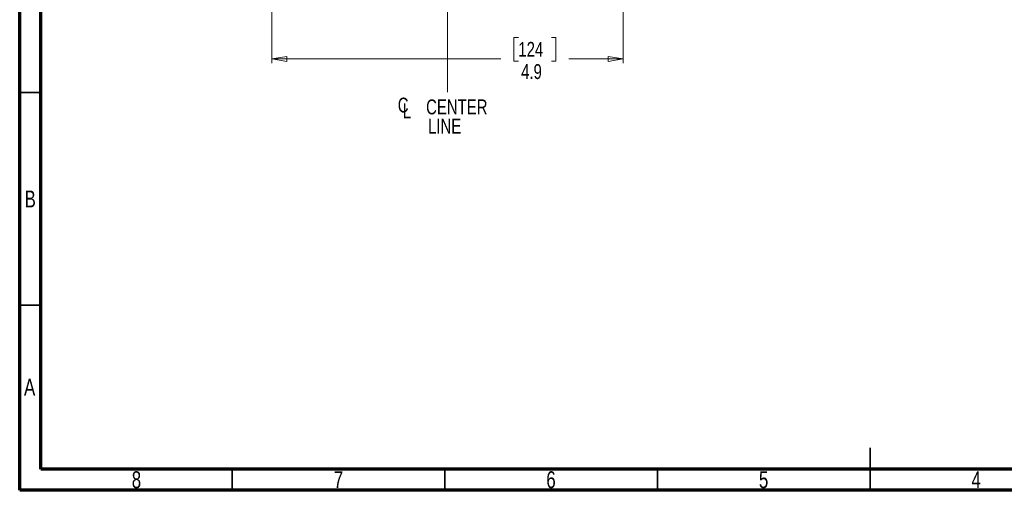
# Model space of a CAD drawing. Header units: inches. Extents: x 0.6 to 16.3, y 0.2 to 11.5.
# Tile 1 of 12: x 0.6 to 9.7, y 0.2 to 4.6. Entities that reach past the tile are written whole.
import ezdxf

# ---------------------------------------------------------------- set-up
doc = ezdxf.new("R2010")
doc.units = ezdxf.units.IN
doc.header["$MEASUREMENT"] = 0
doc.linetypes.add('CENTERX2', pattern=[0.8, 0.5, -0.1, 0.1, -0.1])
doc.styles.add('SLDTEXTSTYLE0', font='TXT', dxfattribs={"width": 0.75})
doc.dimstyles.new('SLDDIMSTYLE1', dxfattribs={"dimtxt": 0.137795, "dimasz": 0.14, "dimexe": 0, "dimexo": 0.0625, "dimgap": 0.034449, "dimtad": 0, "dimdec": 1, "dimlfac": 1.5, "dimrnd": 1e-09, "dimzin": 12, "dimdsep": 46, "dimtxsty": 'SLDTEXTSTYLE0', "dimblk1": 'CLOSED', "dimblk2": 'CLOSED', "dimsah": 1, "dimcen": 0.09, "dimadec": 0, "dimazin": 3, "dimtfac": 1, "dimtdec": 1, "dimtofl": 0, "dimtmove": 0, "dimatfit": 3, "dimldrblk": 'CLOSED', "dimfxl": 0, "dimfrac": 2, "dimtolj": 1, "dimtzin": 12, "dimarcsym": 0})

# ---------------------------------------------------------------- blocks, each defined once
blk = doc.blocks.new('_Closed')
at = {"color": 0, "linetype": 'ByBlock', "lineweight": -2}
for p, q in [((-1, 0.166667), (0, 0)), ((-1, 0.166667), (-1, -0.166667)), ((0, 0), (-1, -0.166667)), ((0, 0), (-1, 0))]:
    blk.add_line(p, q, dxfattribs=at)
blk = doc.blocks.new('_D_11')
at = {"color": 7, "linetype": 'Continuous', "lineweight": 0}
for p, q in [((2.9252, 4.6268), (2.9252, 4.1511)), ((6.1785, 4.6268), (6.1785, 4.1511)), ((5.2079, 4.3889), (5.1659, 4.3889)), ((5.1659, 4.3889), (5.1659, 4.1702)), ((5.5134, 4.3889), (5.5554, 4.3889)), ((5.5554, 4.3889), (5.5554, 4.1702)), ((2.9252, 4.1905), (5.0451, 4.1905)), ((5.1659, 4.1702), (5.2079, 4.1702)), ((5.5554, 4.1702), (5.5134, 4.1702)), ((6.1785, 4.1905), (5.6762, 4.1905))]:
    blk.add_line(p, q, dxfattribs=at)
at = {"color": 7, "linetype": 'Continuous', "lineweight": 18, "xscale": 0.14, "yscale": 0.14, "rotation": 180.0000000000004}
blk.add_blockref('_Closed', (2.9252, 4.1905, 0.2464), dxfattribs=at)
at = {"color": 7, "linetype": 'Continuous', "lineweight": 18, "xscale": 0.14, "yscale": 0.14}
blk.add_blockref('_Closed', (6.1785, 4.1905, 0.2464), dxfattribs=at)
at = {"color": 7, "linetype": 'Continuous', "lineweight": 18, "char_height": 0.1378, "attachment_point": 1, "style": 'SLDTEXTSTYLE0'}
for s, insert in [('124', (5.2079, 4.3478)), ('4.9', (5.2334, 4.1417))]:
    blk.add_mtext(s, dxfattribs=dict(at, insert=insert))
blk = doc.blocks.new('SW_SYMBOL_MOD_CL')
at = {"color": 0, "linetype": 'Continuous', "lineweight": 0, "char_height": 30.8, "attachment_point": 5, "style": 'SLDTEXTSTYLE0'}
for s, insert in [('C', (15.7, 23.6)), ('L', (23.6, 11.8))]:
    blk.add_mtext(s, dxfattribs=dict(at, insert=insert))
blk = doc.blocks.new('SW_NOTE_0_1')
at = {"color": 0, "linetype": 'Continuous', "lineweight": 0, "xscale": 0.004470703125, "yscale": 0.004470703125, "zscale": 0.004470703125}
blk.add_blockref('SW_SYMBOL_MOD_CL', (0, 0.0191), dxfattribs=at)
at = {"color": 0, "linetype": 'Continuous', "lineweight": 0, "char_height": 0.1378, "attachment_point": 2, "style": 'SLDTEXTSTYLE0'}
for s, insert in [('CENTER', (0.5667, 0.1776)), ('LINE', (0.4541, -0.0005))]:
    blk.add_mtext(s, dxfattribs=dict(at, insert=insert))

msp = doc.modelspace()

# ---------------------------------------------------------------- linework, layer by layer
at = {"color": 7, "linetype": 'Continuous', "lineweight": 70}
for p, q in [((0.5906, 0.1969), (0.5906, 11.4961)), ((0.7874, 0.3937), (0.7874, 11.2992)), ((16.1417, 0.3937), (0.7874, 0.3937)), ((16.3386, 0.1969), (0.5906, 0.1969))]:
    msp.add_line(p, q, dxfattribs=at)
at = {"color": 7, "linetype": 'CENTERX2', "lineweight": 18}
for p, q in [((4.5519, 3.8835), (4.5519, 10.4231)), ((4.5519, 5.4877), (4.5519, 3.8835))]:
    msp.add_line(p, q, dxfattribs=at)
at = {"color": 7, "linetype": 'Continuous', "lineweight": 35}
for p, q in [((0.7874, 3.878), (0.5906, 3.878)), ((0.7874, 1.9094), (0.5906, 1.9094)), ((8.4646, 0.1969), (8.4646, 0.5906)), ((2.5591, 0.3937), (2.5591, 0.1969)), ((4.5276, 0.3937), (4.5276, 0.1969)), ((6.4961, 0.3937), (6.4961, 0.1969)), ((8.4646, 0.3937), (8.4646, 0.1969))]:
    msp.add_line(p, q, dxfattribs=at)

# ---------------------------------------------------------------- block references
at = {"color": 7, "linetype": 'Continuous', "lineweight": 0}
msp.add_blockref('SW_NOTE_0_1', (4.0711, 3.6372), dxfattribs=at)

# ---------------------------------------------------------------- texts
at = {"color": 7, "linetype": 'Continuous', "lineweight": 0, "char_height": 0.1562, "attachment_point": 2, "style": 'SLDTEXTSTYLE0'}
for s, insert in [('B', (0.6878, 2.9714)), ('A', (0.6827, 1.2293)), ('8', (1.6717, 0.373)), ('7', (3.5417, 0.373)), ('6', (5.5102, 0.373)), ('5', (7.4787, 0.373)), ('4', (9.4472, 0.373))]:
    msp.add_mtext(s, dxfattribs=dict(at, insert=insert))

# ---------------------------------------------------------------- dimensions: what is measured, and where the dimension line sits
at = {"color": 7, "linetype": 'Continuous', "lineweight": 18}
dim = msp.add_linear_dim(base=(6.1785, 4.1905), p1=(2.9252, 4.6662), p2=(6.1785, 4.6662), dimstyle='SLDDIMSTYLE1', dxfattribs=at)
dim.commit()
dim.dimension.update_dxf_attribs({"geometry": '_D_11', "text_midpoint": (5.3606, 4.1905), "dimtype": 160})

doc.saveas('drawing.dxf')
